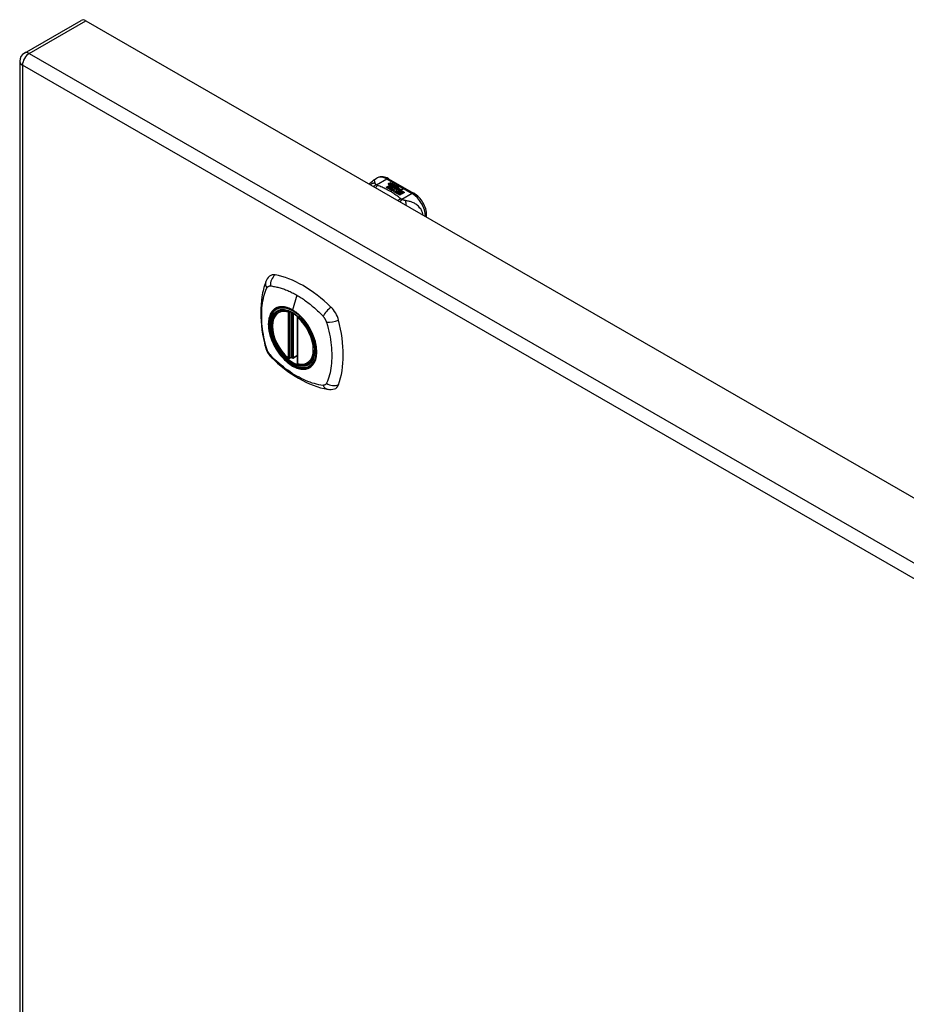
# Model space of a CAD drawing. Header units: inches. Extents: x 193.4 to 227.9, y 70.3 to 109.6.
# Tile 3 of 5: x 193.4 to 202.7, y 99.4 to 109.6. Entities that reach past the tile are written whole.
import ezdxf

# ---------------------------------------------------------------- set-up
doc = ezdxf.new("R2010")
doc.units = ezdxf.units.IN
doc.header["$MEASUREMENT"] = 0
doc.layers.add('Visible Edges(ANSI)', color=7, linetype='Continuous', lineweight=25)
doc.layers.add('Visible Tangent Edges(ANSI)', color=7, linetype='Continuous', lineweight=25)

msp = doc.modelspace()

# ---------------------------------------------------------------- linework, layer by layer
at = {"layer": 'Visible Edges(ANSI)'}
for p, q in [((193.486, 109.284), (194.077, 109.624)), ((194.126, 109.619), (227.788, 90.234)), ((193.437, 109.198), (193.437, 89.806)), ((197.124, 107.959), (197.164, 107.982)), ((197.282, 107.974), (197.547, 107.822)), ((197.283, 107.926), (197.303, 107.933)), ((197.303, 107.932), (197.283, 107.924)), ((197.309, 107.93), (197.29, 107.922)), ((197.303, 107.933), (197.309, 107.93)), ((197.303, 107.933), (197.303, 107.932)), ((197.307, 107.929), (197.303, 107.932)), ((197.306, 107.919), (197.319, 107.924)), ((197.319, 107.923), (197.306, 107.917)), ((197.319, 107.924), (197.325, 107.921)), ((197.319, 107.924), (197.319, 107.923)), ((197.323, 107.92), (197.319, 107.923)), ((197.256, 107.885), (197.293, 107.907)), ((197.27, 107.877), (197.256, 107.885)), ((197.293, 107.905), (197.257, 107.884)), ((197.308, 107.899), (197.27, 107.877)), ((197.272, 107.876), (197.31, 107.898)), ((197.286, 107.868), (197.272, 107.876)), ((197.31, 107.896), (197.273, 107.875)), ((197.329, 107.893), (197.286, 107.868)), ((197.287, 107.919), (197.287, 107.917)), ((197.288, 107.867), (197.334, 107.894)), ((197.319, 107.849), (197.288, 107.867)), ((197.332, 107.891), (197.289, 107.866)), ((197.293, 107.907), (197.293, 107.905)), ((197.295, 107.916), (197.295, 107.915)), ((197.295, 107.915), (197.295, 107.913)), ((197.302, 107.91), (197.302, 107.908)), ((197.305, 107.904), (197.302, 107.902)), ((197.302, 107.902), (197.308, 107.899)), ((197.302, 107.902), (197.302, 107.901)), ((197.306, 107.898), (197.302, 107.901)), ((197.34, 107.881), (197.302, 107.859)), ((197.302, 107.859), (197.343, 107.862)), ((197.302, 107.859), (197.302, 107.858)), ((197.343, 107.861), (197.304, 107.857)), ((197.305, 107.902), (197.31, 107.905)), ((197.311, 107.899), (197.305, 107.902)), ((197.325, 107.921), (197.306, 107.913)), ((197.306, 107.919), (197.306, 107.917)), ((197.31, 107.903), (197.307, 107.901)), ((197.31, 107.905), (197.309, 107.905)), ((197.31, 107.905), (197.31, 107.903)), ((197.31, 107.898), (197.32, 107.892)), ((197.31, 107.898), (197.31, 107.896)), ((197.32, 107.89), (197.31, 107.896)), ((197.341, 107.911), (197.311, 107.899)), ((197.313, 107.898), (197.337, 107.898)), ((197.321, 107.893), (197.313, 107.898)), ((197.337, 107.897), (197.316, 107.896)), ((197.338, 107.852), (197.319, 107.849)), ((197.32, 107.892), (197.329, 107.893)), ((197.32, 107.892), (197.32, 107.89)), ((197.325, 107.891), (197.32, 107.89)), ((197.336, 107.895), (197.321, 107.893)), ((197.322, 107.91), (197.335, 107.915)), ((197.335, 107.913), (197.322, 107.908)), ((197.334, 107.894), (197.329, 107.887)), ((197.329, 107.887), (197.34, 107.881)), ((197.329, 107.887), (197.329, 107.885)), ((197.339, 107.88), (197.329, 107.885)), ((197.332, 107.887), (197.337, 107.894)), ((197.34, 107.882), (197.332, 107.887)), ((197.337, 107.892), (197.333, 107.886)), ((197.334, 107.84), (197.338, 107.852)), ((197.397, 107.804), (197.334, 107.84)), ((197.335, 107.915), (197.341, 107.911)), ((197.335, 107.915), (197.335, 107.913)), ((197.339, 107.911), (197.335, 107.913)), ((197.338, 107.85), (197.335, 107.84)), ((197.337, 107.894), (197.336, 107.895)), ((197.337, 107.898), (197.344, 107.909)), ((197.344, 107.908), (197.337, 107.897)), ((197.337, 107.898), (197.337, 107.897)), ((197.337, 107.894), (197.337, 107.892)), ((197.338, 107.852), (197.338, 107.85)), ((197.346, 107.893), (197.34, 107.882)), ((197.343, 107.862), (197.347, 107.876)), ((197.347, 107.874), (197.343, 107.861)), ((197.343, 107.862), (197.343, 107.861)), ((197.344, 107.909), (197.352, 107.905)), ((197.344, 107.909), (197.344, 107.908)), ((197.351, 107.904), (197.344, 107.908)), ((197.352, 107.905), (197.346, 107.898)), ((197.346, 107.898), (197.347, 107.897)), ((197.346, 107.898), (197.346, 107.896)), ((197.347, 107.895), (197.346, 107.896)), ((197.37, 107.894), (197.346, 107.893)), ((197.347, 107.897), (197.363, 107.899)), ((197.363, 107.897), (197.347, 107.895)), ((197.347, 107.897), (197.347, 107.895)), ((197.347, 107.876), (197.347, 107.874)), ((197.359, 107.855), (197.351, 107.831)), ((197.351, 107.831), (197.366, 107.839)), ((197.351, 107.831), (197.351, 107.83)), ((197.366, 107.838), (197.352, 107.83)), ((197.355, 107.879), (197.355, 107.878)), ((197.359, 107.888), (197.359, 107.887)), ((197.359, 107.888), (197.376, 107.878)), ((197.376, 107.877), (197.359, 107.887)), ((197.381, 107.858), (197.359, 107.855)), ((197.371, 107.876), (197.36, 107.883)), ((197.363, 107.899), (197.37, 107.894)), ((197.363, 107.899), (197.363, 107.897)), ((197.368, 107.894), (197.363, 107.897)), ((197.365, 107.87), (197.363, 107.865)), ((197.363, 107.865), (197.398, 107.869)), ((197.396, 107.867), (197.363, 107.863)), ((197.363, 107.865), (197.363, 107.863)), ((197.366, 107.839), (197.412, 107.812)), ((197.366, 107.839), (197.366, 107.838)), ((197.411, 107.812), (197.366, 107.838)), ((197.367, 107.89), (197.372, 107.892)), ((197.368, 107.84), (197.383, 107.849)), ((197.414, 107.814), (197.368, 107.84)), ((197.372, 107.89), (197.369, 107.889)), ((197.383, 107.847), (197.369, 107.84)), ((197.371, 107.876), (197.371, 107.875)), ((197.372, 107.892), (197.372, 107.89)), ((197.376, 107.878), (197.376, 107.877)), ((197.378, 107.854), (197.381, 107.858)), ((197.399, 107.858), (197.378, 107.854)), ((197.379, 107.882), (197.379, 107.88)), ((197.381, 107.856), (197.38, 107.855)), ((197.381, 107.858), (197.381, 107.856)), ((197.383, 107.849), (197.429, 107.822)), ((197.383, 107.849), (197.383, 107.847)), ((197.428, 107.822), (197.383, 107.847)), ((197.385, 107.85), (197.399, 107.858)), ((197.432, 107.824), (197.385, 107.85)), ((197.399, 107.857), (197.386, 107.85)), ((197.398, 107.869), (197.393, 107.864)), ((197.393, 107.864), (197.435, 107.865)), ((197.393, 107.864), (197.393, 107.863)), ((197.425, 107.863), (197.393, 107.863)), ((197.399, 107.858), (197.399, 107.857)), ((197.435, 107.865), (197.401, 107.859)), ((197.401, 107.859), (197.447, 107.832)), ((197.401, 107.859), (197.401, 107.857)), ((197.445, 107.831), (197.401, 107.857)), ((197.429, 107.822), (197.414, 107.814)), ((197.447, 107.832), (197.432, 107.824)), ((197.412, 107.812), (197.397, 107.804)), ((197.678, 107.574), (197.678, 107.595)), ((196.136, 106.593), (196.146, 106.599)), ((196.33, 106.532), (196.33, 106.053)), ((196.262, 106.109), (196.248, 106.101)), ((196.276, 106.106), (196.274, 106.108)), ((196.33, 106.129), (196.29, 106.105)), ((196.448, 106.05), (196.459, 106.056))]:
    msp.add_line(p, q, dxfattribs=at)
at = {"layer": 'Visible Edges(ANSI)', "flags": 128}
for points in [[(197.083, 107.916), (197.091, 107.929), (197.1, 107.94), (197.112, 107.95), (197.124, 107.959)], [(197.282, 107.974), (197.268, 107.982), (197.254, 107.987), (197.239, 107.992), (197.224, 107.994), (197.209, 107.995), (197.193, 107.993), (197.178, 107.989), (197.164, 107.982)], [(197.678, 107.595), (197.677, 107.611), (197.675, 107.627), (197.672, 107.644), (197.668, 107.66), (197.662, 107.677), (197.656, 107.693), (197.648, 107.709), (197.64, 107.725), (197.631, 107.74), (197.62, 107.754), (197.61, 107.768), (197.598, 107.781), (197.586, 107.793), (197.573, 107.804), (197.56, 107.813), (197.547, 107.822)], [(196.002, 106.902), (195.994, 106.88), (195.988, 106.861), (195.982, 106.842), (195.978, 106.823), (195.973, 106.805), (195.969, 106.785), (195.962, 106.745), (195.956, 106.704), (195.952, 106.663), (195.95, 106.621), (195.949, 106.578), (195.95, 106.534), (195.952, 106.49), (195.956, 106.445), (195.962, 106.4), (195.968, 106.355), (195.977, 106.31), (195.987, 106.264), (195.992, 106.241), (195.995, 106.229), (195.999, 106.215)], [(196.04, 106.958), (196.027, 106.944), (196.016, 106.93), (196.008, 106.916), (196.002, 106.902)], [(196.234, 106.102), (196.22, 106.115), (196.207, 106.128), (196.193, 106.142), (196.18, 106.157), (196.168, 106.173), (196.156, 106.189), (196.145, 106.206), (196.134, 106.223), (196.124, 106.241), (196.115, 106.259), (196.106, 106.278), (196.098, 106.296), (196.091, 106.315), (196.085, 106.334), (196.08, 106.352), (196.075, 106.371), (196.072, 106.389), (196.069, 106.407), (196.068, 106.425), (196.067, 106.442), (196.068, 106.459), (196.069, 106.475), (196.071, 106.491), (196.075, 106.506), (196.079, 106.52), (196.084, 106.533), (196.091, 106.546), (196.098, 106.557), (196.106, 106.568), (196.115, 106.577), (196.125, 106.586), (196.136, 106.593)], [(196.39, 106.511), (196.408, 106.489), (196.426, 106.466), (196.442, 106.441), (196.457, 106.416), (196.471, 106.391), (196.484, 106.364), (196.495, 106.338), (196.505, 106.311)], [(195.999, 106.215), (196.003, 106.202), (196.008, 106.189), (196.014, 106.176), (196.021, 106.164), (196.028, 106.152), (196.036, 106.14), (196.045, 106.129), (196.054, 106.119)], [(196.054, 106.119), (196.064, 106.109), (196.074, 106.1), (196.091, 106.083), (196.125, 106.053), (196.161, 106.023), (196.196, 105.994), (196.233, 105.967), (196.269, 105.941), (196.306, 105.917), (196.343, 105.895), (196.381, 105.874), (196.419, 105.855), (196.457, 105.838), (196.495, 105.823), (196.533, 105.809), (196.571, 105.797), (196.609, 105.788), (196.629, 105.784), (196.639, 105.782), (196.65, 105.78)], [(196.274, 106.108), (196.272, 106.109), (196.268, 106.11), (196.265, 106.11), (196.262, 106.109)], [(196.448, 106.05), (196.436, 106.044), (196.424, 106.04), (196.411, 106.037), (196.397, 106.035), (196.383, 106.035), (196.369, 106.036), (196.354, 106.038), (196.339, 106.042)], [(196.65, 105.78), (196.665, 105.778), (196.682, 105.778), (196.699, 105.78), (196.717, 105.784)]]:
    msp.add_lwpolyline(points, dxfattribs=at)
at = {"layer": 'Visible Edges(ANSI)'}
for centre, radius, start, end in [((193.536, 109.198), 0.099, 119.936, 180), ((196.342, 106.532), 0.0118, 137.2248, 180), ((196.242, 106.111), 0.0118, 229.4263, 299.936), ((196.284, 106.116), 0.0118, 232.2158, 299.936), ((196.342, 106.053), 0.0118, 180, 253.542)]:
    msp.add_arc(centre, radius, start, end, dxfattribs=at)
for centre, major_axis, ratio, start_param, end_param in [((194.126, 109.538), (-0.0494, 0.0858), 0.578093, 5.499721, 6.283185), ((197.294, 107.917), (0.0192, 0), 0.575862, 2.164208, 2.67864), ((197.294, 107.915), (-0.0192, 0), 0.575862, 5.305801, 5.820233), ((197.283, 107.92), (-0.007, 0), 0.575862, 5.820233, 7.062977), ((197.283, 107.918), (-0.007, 0), 0.575862, 5.820233, 6.078955), ((197.29, 107.924), (-0.0164, 0), 0.575862, 0.779792, 1.90155), ((197.291, 107.919), (-0.004, 0), 0.575862, 5.90879, 7.175095), ((197.295, 107.918), (-0.0082, 0), 0.575862, 5.323118, 5.90879), ((197.291, 107.917), (-0.004, 0), 0.575862, 0, 0.89191), ((197.293, 107.921), (0.0084, 0), 0.575862, 4.033503, 4.932446), ((197.293, 107.919), (-0.0084, 0), 0.575862, 0.89191, 1.767313), ((197.299, 107.911), (-0.00676, 0), 0.575862, 5.794367, 7.059467), ((197.299, 107.909), (-0.00676, 0), 0.575862, 5.794367, 6.071487), ((197.31, 107.907), (0.0192, 0), 0.575862, 2.419321, 2.652775), ((197.31, 107.906), (-0.0192, 0), 0.575862, 5.560914, 5.794367), ((197.305, 107.913), (0.016, 0), 0.575862, 3.905964, 4.740051), ((197.305, 107.912), (-0.016, 0), 0.575862, 0.764371, 1.402544), ((197.305, 107.914), (-0.016, 0), 0.575862, 0.776281, 1.787416), ((197.288, 107.934), (0.031, 0), 0.575862, 4.949028, 5.337665), ((197.288, 107.932), (-0.031, 0), 0.575862, 1.80809, 2.196072), ((197.306, 107.91), (-0.004, 0), 0.575862, 5.908937, 7.173827), ((197.306, 107.908), (-0.004, 0), 0.575862, 0, 0.890642), ((197.31, 107.909), (-0.0082, 0), 0.575862, 5.323254, 5.908937), ((197.309, 107.912), (0.0084, 0), 0.575862, 4.032234, 4.932287), ((197.309, 107.91), (-0.0084, 0), 0.575862, 0.890642, 1.484281), ((197.309, 107.91), (-0.0084, 0), 0.575862, 1.514337, 1.790695), ((197.304, 107.925), (0.031, 0), 0.575862, 4.932287, 5.323254), ((197.304, 107.923), (-0.031, 0), 0.575862, 1.790695, 2.181662), ((197.357, 107.88), (-0.0101, 0), 0.575862, 5.913952, 6.982716), ((197.357, 107.878), (-0.0101, 0), 0.575862, 5.913952, 6.142632), ((197.366, 107.883), (0.022, 0), 0.575862, 3.701478, 4.680599), ((197.366, 107.881), (-0.022, 0), 0.575862, 0.559885, 1.507168), ((197.365, 107.878), (-0.0188, 0), 0.575862, 5.081623, 5.913952), ((197.365, 107.876), (-0.0188, 0), 0.575862, 5.081623, 5.913952), ((197.366, 107.883), (-0.0199, 0), 0.575862, 0.617996, 1.556283), ((197.361, 107.879), (-0.00637, 0), 0.575862, 4.999578, 6.390788), ((197.362, 107.879), (-0.0073, 0), 0.575862, 0.107602, 1.123637), ((197.361, 107.878), (-0.00637, 0), 0.575862, 0, 0.107602), ((197.362, 107.878), (-0.0073, 0), 0.575862, 0.107602, 1.123637), ((197.364, 107.881), (0.0112, 0), 0.575862, 4.26523, 5.375571), ((197.364, 107.88), (0.0112, 0), 0.575862, 4.26523, 5.375571), ((197.366, 107.887), (-0.0265, 0), 0.575862, 1.556283, 2.296236), ((197.36, 107.879), (0.0205, 0), 0.575862, 0.343453, 1.17916), ((197.353, 107.871), (0.0405, 0), 0.575862, 0.638101, 1.087938), ((197.353, 107.87), (-0.0405, 0), 0.575862, 3.779694, 4.229531), ((197.373, 107.882), (0.0064, 0), 0.575862, 5.210263, 6.626638), ((197.373, 107.88), (0.0064, 0), 0.575862, 5.210263, 6.283185), ((197.375, 107.881), (0.0132, 0), 0.575862, 5.437829, 6.921287), ((197.375, 107.879), (0.0132, 0), 0.575862, 0.108138, 0.638101), ((196.139, 106.812), (-0.088, 0.154), 0.578093, 5.827357, 6.408431), ((196.39, 105.814), (-0.639, 1.109), 0.578093, 5.172085, 5.827357), ((196.285, 106.317), (0.157, -0.273), 0.578093, 2.362013, 7.062765), ((196.641, 106.523), (0.088, -0.154), 0.578093, 1.114968, 2.030492), ((195.903, 106.658), (-0.639, 1.109), 0.578093, 3.601288, 4.256561), ((196.641, 105.943), (0.088, -0.154), 0.578093, 6.157956, 6.742881)]:
    msp.add_ellipse(centre, major_axis=major_axis, ratio=ratio, start_param=start_param, end_param=end_param, dxfattribs=at)
msp.add_ellipse((196.282, 106.315), major_axis=(-0.16, 0.277), ratio=0.578093, dxfattribs=at)
at = {"layer": 'Visible Tangent Edges(ANSI)'}
for p, q in [((193.536, 109.279), (194.126, 109.619)), ((193.536, 109.279), (227.197, 89.894)), ((227.127, 89.773), (193.466, 109.158)), ((193.466, 109.158), (193.466, 89.765)), ((197.155, 107.91), (197.262, 107.972)), ((197.262, 107.972), (197.527, 107.82)), ((197.283, 107.926), (197.283, 107.924)), ((197.277, 107.922), (197.277, 107.92)), ((197.288, 107.917), (197.288, 107.916)), ((197.293, 107.912), (197.293, 107.911)), ((197.304, 107.908), (197.304, 107.906)), ((197.311, 107.907), (197.311, 107.905)), ((197.322, 107.91), (197.322, 107.908)), ((197.348, 107.882), (197.348, 107.88)), ((197.355, 107.879), (197.355, 107.877)), ((197.359, 107.876), (197.359, 107.874)), ((197.385, 107.885), (197.385, 107.884)), ((197.527, 107.82), (197.419, 107.758)), ((196.324, 106.762), (196.28, 106.606)), ((196.25, 106.585), (196.257, 106.589)), ((196.234, 106.585), (196.234, 106.106)), ((196.25, 106.106), (196.25, 106.585)), ((196.262, 106.587), (196.262, 106.113)), ((196.277, 106.113), (196.277, 106.579)), ((196.292, 106.111), (196.292, 106.57)), ((196.334, 106.048), (196.334, 106.527)), ((196.262, 106.113), (196.25, 106.106)), ((196.33, 106.133), (196.292, 106.111))]:
    msp.add_line(p, q, dxfattribs=at)
at = {"layer": 'Visible Tangent Edges(ANSI)', "flags": 128}
for points in [[(197.14, 107.929), (197.138, 107.929), (197.136, 107.929), (197.134, 107.928), (197.132, 107.928), (197.13, 107.928), (197.127, 107.928), (197.125, 107.927), (197.123, 107.927), (197.121, 107.926), (197.119, 107.926), (197.117, 107.925), (197.115, 107.924), (197.113, 107.923), (197.111, 107.923), (197.109, 107.922), (197.107, 107.921), (197.105, 107.92), (197.103, 107.919), (197.101, 107.917), (197.099, 107.916), (197.097, 107.915), (197.095, 107.914), (197.094, 107.912), (197.092, 107.911)], [(197.14, 107.929), (197.14, 107.931), (197.139, 107.934), (197.139, 107.936), (197.139, 107.938), (197.138, 107.94), (197.138, 107.942), (197.138, 107.944), (197.137, 107.946), (197.137, 107.948), (197.137, 107.95), (197.136, 107.951), (197.135, 107.953), (197.135, 107.954), (197.134, 107.955), (197.134, 107.957), (197.133, 107.958), (197.132, 107.958), (197.131, 107.959), (197.13, 107.96), (197.129, 107.96), (197.128, 107.96), (197.127, 107.96), (197.125, 107.96), (197.124, 107.959)], [(197.155, 107.91), (197.154, 107.911), (197.153, 107.912), (197.152, 107.913), (197.151, 107.914), (197.15, 107.915), (197.149, 107.916), (197.148, 107.917), (197.147, 107.918), (197.146, 107.918), (197.145, 107.919), (197.145, 107.92), (197.144, 107.921), (197.143, 107.922), (197.143, 107.922), (197.142, 107.923), (197.142, 107.924), (197.142, 107.924), (197.141, 107.925), (197.141, 107.926), (197.141, 107.926), (197.14, 107.927), (197.14, 107.928), (197.14, 107.928), (197.14, 107.929)], [(197.155, 107.91), (197.154, 107.91), (197.152, 107.91), (197.151, 107.909), (197.15, 107.909), (197.149, 107.908), (197.147, 107.907), (197.146, 107.907), (197.145, 107.906), (197.143, 107.906), (197.142, 107.905), (197.141, 107.904), (197.139, 107.903), (197.138, 107.903), (197.137, 107.902), (197.136, 107.901), (197.134, 107.9), (197.133, 107.899), (197.132, 107.898), (197.13, 107.897), (197.129, 107.896), (197.128, 107.896), (197.127, 107.895), (197.125, 107.893), (197.124, 107.892)], [(197.165, 107.904), (197.164, 107.903), (197.164, 107.903), (197.163, 107.902), (197.162, 107.901), (197.161, 107.9), (197.16, 107.899), (197.159, 107.899), (197.159, 107.898), (197.158, 107.897), (197.157, 107.896), (197.156, 107.895), (197.155, 107.894), (197.154, 107.893), (197.154, 107.892), (197.153, 107.891), (197.152, 107.89), (197.151, 107.889), (197.15, 107.888), (197.149, 107.886), (197.149, 107.885), (197.148, 107.884), (197.147, 107.883), (197.146, 107.881), (197.145, 107.88)], [(197.165, 107.904), (197.165, 107.904), (197.164, 107.904), (197.164, 107.905), (197.163, 107.905), (197.163, 107.905), (197.162, 107.905), (197.162, 107.905), (197.161, 107.906), (197.161, 107.906), (197.161, 107.906), (197.16, 107.906), (197.16, 107.907), (197.159, 107.907), (197.159, 107.907), (197.158, 107.908), (197.158, 107.908), (197.158, 107.908), (197.157, 107.908), (197.157, 107.909), (197.156, 107.909), (197.156, 107.909), (197.156, 107.91), (197.155, 107.91), (197.155, 107.91)], [(197.408, 107.764), (197.4, 107.771), (197.392, 107.778), (197.384, 107.785), (197.375, 107.791), (197.366, 107.798), (197.357, 107.804), (197.348, 107.811), (197.339, 107.817), (197.329, 107.823), (197.32, 107.829), (197.31, 107.836), (197.3, 107.841), (197.289, 107.847), (197.279, 107.853), (197.268, 107.859), (197.257, 107.864), (197.246, 107.869), (197.235, 107.875), (197.224, 107.88), (197.213, 107.885), (197.201, 107.89), (197.189, 107.895), (197.177, 107.899), (197.165, 107.904)], [(197.408, 107.764), (197.407, 107.764), (197.406, 107.763), (197.405, 107.763), (197.403, 107.762), (197.402, 107.761), (197.401, 107.761), (197.4, 107.76), (197.399, 107.76), (197.397, 107.759), (197.396, 107.758), (197.395, 107.757), (197.394, 107.757), (197.392, 107.756), (197.391, 107.755), (197.39, 107.754), (197.389, 107.753), (197.387, 107.753), (197.386, 107.752), (197.385, 107.751), (197.384, 107.75), (197.382, 107.749), (197.381, 107.748), (197.38, 107.747), (197.379, 107.746)], [(197.419, 107.758), (197.419, 107.757), (197.418, 107.757), (197.417, 107.756), (197.416, 107.755), (197.416, 107.754), (197.415, 107.753), (197.414, 107.752), (197.413, 107.751), (197.413, 107.751), (197.412, 107.75), (197.411, 107.749), (197.41, 107.748), (197.409, 107.746), (197.409, 107.745), (197.408, 107.744), (197.407, 107.743), (197.406, 107.742), (197.405, 107.741), (197.404, 107.74), (197.404, 107.738), (197.403, 107.737), (197.402, 107.736), (197.401, 107.735), (197.4, 107.733)], [(197.419, 107.758), (197.419, 107.758), (197.418, 107.759), (197.418, 107.759), (197.417, 107.759), (197.417, 107.759), (197.416, 107.759), (197.415, 107.76), (197.415, 107.76), (197.414, 107.76), (197.414, 107.76), (197.413, 107.761), (197.413, 107.761), (197.413, 107.761), (197.412, 107.761), (197.412, 107.762), (197.411, 107.762), (197.411, 107.762), (197.41, 107.762), (197.41, 107.763), (197.41, 107.763), (197.409, 107.763), (197.409, 107.764), (197.408, 107.764), (197.408, 107.764)], [(197.456, 107.747), (197.455, 107.747), (197.453, 107.747), (197.452, 107.747), (197.451, 107.748), (197.449, 107.748), (197.448, 107.748), (197.447, 107.749), (197.445, 107.749), (197.444, 107.749), (197.442, 107.75), (197.441, 107.75), (197.439, 107.751), (197.438, 107.751), (197.436, 107.752), (197.434, 107.752), (197.433, 107.753), (197.431, 107.754), (197.429, 107.754), (197.428, 107.755), (197.426, 107.756), (197.424, 107.756), (197.423, 107.757), (197.421, 107.757), (197.419, 107.758)], [(197.642, 107.594), (197.639, 107.608), (197.635, 107.622), (197.629, 107.635), (197.623, 107.648), (197.616, 107.659), (197.608, 107.669), (197.6, 107.678), (197.592, 107.687), (197.584, 107.695), (197.575, 107.701), (197.567, 107.708), (197.558, 107.713), (197.55, 107.718), (197.541, 107.722), (197.532, 107.726), (197.524, 107.73), (197.515, 107.733), (197.507, 107.736), (197.498, 107.738), (197.49, 107.74), (197.482, 107.742), (197.473, 107.744), (197.465, 107.745), (197.456, 107.747)], [(197.456, 107.747), (197.456, 107.745), (197.457, 107.744), (197.457, 107.742), (197.458, 107.74), (197.458, 107.739), (197.458, 107.737), (197.459, 107.735), (197.459, 107.733), (197.459, 107.731), (197.459, 107.729), (197.46, 107.727), (197.46, 107.725), (197.46, 107.723), (197.46, 107.721), (197.46, 107.719), (197.461, 107.717), (197.461, 107.715), (197.461, 107.712), (197.461, 107.71), (197.461, 107.708), (197.461, 107.706), (197.461, 107.703), (197.461, 107.701), (197.461, 107.699)], [(196.012, 106.201), (196.003, 106.234), (195.995, 106.264), (195.989, 106.293), (195.982, 106.323), (195.977, 106.352), (195.972, 106.381), (195.968, 106.41), (195.965, 106.439), (195.962, 106.467), (195.961, 106.495), (195.959, 106.523), (195.959, 106.55), (195.959, 106.577), (195.961, 106.603), (195.962, 106.629), (195.965, 106.654), (195.968, 106.679), (195.972, 106.703), (195.977, 106.726), (195.982, 106.749), (195.989, 106.772), (195.995, 106.793), (196.003, 106.814), (196.012, 106.836)], [(196.012, 106.836), (196.013, 106.837), (196.013, 106.838), (196.014, 106.839), (196.014, 106.84), (196.015, 106.84), (196.015, 106.841), (196.016, 106.842), (196.016, 106.843), (196.017, 106.843), (196.018, 106.844), (196.018, 106.845), (196.019, 106.846), (196.02, 106.846), (196.02, 106.847), (196.021, 106.847), (196.021, 106.848), (196.022, 106.849), (196.023, 106.849), (196.024, 106.85), (196.024, 106.85), (196.025, 106.851), (196.026, 106.851), (196.027, 106.852), (196.027, 106.852)], [(196.027, 106.852), (196.028, 106.853), (196.029, 106.853), (196.03, 106.854), (196.03, 106.854), (196.031, 106.854), (196.032, 106.855), (196.033, 106.855), (196.034, 106.855), (196.035, 106.856), (196.036, 106.856), (196.036, 106.856), (196.037, 106.856), (196.038, 106.856), (196.039, 106.857), (196.04, 106.857), (196.041, 106.857), (196.042, 106.857), (196.043, 106.857), (196.044, 106.857), (196.045, 106.857), (196.046, 106.857), (196.047, 106.857), (196.048, 106.857), (196.049, 106.857)], [(196.049, 106.857), (196.061, 106.857), (196.072, 106.855), (196.083, 106.853), (196.094, 106.851), (196.105, 106.849), (196.117, 106.846), (196.128, 106.843), (196.139, 106.84), (196.151, 106.837), (196.162, 106.834), (196.173, 106.83), (196.185, 106.826), (196.196, 106.822), (196.208, 106.818), (196.22, 106.813), (196.231, 106.809), (196.243, 106.804), (196.254, 106.798), (196.266, 106.793), (196.278, 106.787), (196.289, 106.781), (196.301, 106.775), (196.313, 106.769), (196.324, 106.762)], [(196.324, 106.762), (196.336, 106.755), (196.348, 106.748), (196.359, 106.741), (196.371, 106.734), (196.383, 106.726), (196.394, 106.718), (196.406, 106.71), (196.417, 106.701), (196.429, 106.693), (196.44, 106.684), (196.452, 106.675), (196.463, 106.666), (196.474, 106.657), (196.486, 106.647), (196.497, 106.638), (196.508, 106.628), (196.519, 106.618), (196.53, 106.608), (196.542, 106.598), (196.553, 106.587), (196.564, 106.577), (196.574, 106.566), (196.585, 106.555), (196.598, 106.541)], [(196.086, 106.612), (196.077, 106.604), (196.069, 106.595), (196.061, 106.585), (196.054, 106.574), (196.048, 106.563), (196.043, 106.55), (196.039, 106.537), (196.035, 106.523), (196.032, 106.508), (196.03, 106.493), (196.029, 106.477), (196.028, 106.46), (196.029, 106.443), (196.03, 106.425), (196.032, 106.407), (196.035, 106.389), (196.039, 106.371), (196.043, 106.352), (196.048, 106.333), (196.055, 106.315), (196.061, 106.296), (196.069, 106.277), (196.077, 106.259), (196.086, 106.24)], [(196.505, 106.311), (196.523, 106.242), (196.53, 106.177), (196.525, 106.118), (196.509, 106.068), (196.482, 106.03), (196.447, 106.004), (196.403, 105.994), (196.354, 105.998), (196.302, 106.016), (196.248, 106.048), (196.196, 106.093), (196.148, 106.148), (196.106, 106.21), (196.072, 106.277), (196.048, 106.346), (196.035, 106.414), (196.032, 106.477), (196.042, 106.533), (196.062, 106.578), (196.092, 106.612), (196.131, 106.631), (196.177, 106.637), (196.228, 106.627), (196.281, 106.603)], [(196.119, 106.632), (196.118, 106.631), (196.116, 106.631), (196.115, 106.63), (196.113, 106.629), (196.112, 106.629), (196.11, 106.628), (196.109, 106.627), (196.108, 106.626), (196.106, 106.626), (196.105, 106.625), (196.103, 106.624), (196.102, 106.623), (196.1, 106.623), (196.099, 106.622), (196.098, 106.621), (196.096, 106.62), (196.095, 106.619), (196.094, 106.618), (196.092, 106.617), (196.091, 106.616), (196.09, 106.615), (196.089, 106.614), (196.087, 106.613), (196.086, 106.612)], [(196.28, 106.606), (196.273, 106.611), (196.266, 106.614), (196.259, 106.618), (196.251, 106.621), (196.244, 106.624), (196.237, 106.627), (196.23, 106.63), (196.223, 106.632), (196.216, 106.634), (196.209, 106.636), (196.202, 106.637), (196.195, 106.638), (196.188, 106.639), (196.181, 106.64), (196.175, 106.64), (196.168, 106.64), (196.162, 106.64), (196.155, 106.64), (196.149, 106.639), (196.143, 106.638), (196.137, 106.637), (196.131, 106.636), (196.125, 106.634), (196.119, 106.632)], [(196.441, 106.446), (196.435, 106.455), (196.43, 106.463), (196.424, 106.472), (196.418, 106.48), (196.412, 106.488), (196.405, 106.496), (196.399, 106.504), (196.393, 106.511), (196.386, 106.519), (196.379, 106.526), (196.373, 106.533), (196.366, 106.54), (196.359, 106.547), (196.352, 106.553), (196.345, 106.559), (196.338, 106.565), (196.331, 106.571), (196.324, 106.577), (196.317, 106.583), (196.309, 106.588), (196.302, 106.593), (196.295, 106.598), (196.288, 106.602), (196.28, 106.606)], [(196.281, 106.603), (196.286, 106.6), (196.29, 106.597), (196.295, 106.594), (196.3, 106.591), (196.304, 106.588), (196.309, 106.585), (196.314, 106.581), (196.318, 106.578), (196.323, 106.574), (196.328, 106.571), (196.332, 106.567), (196.337, 106.563), (196.341, 106.559), (196.346, 106.555), (196.351, 106.551), (196.355, 106.547), (196.359, 106.543), (196.364, 106.539), (196.368, 106.534), (196.373, 106.53), (196.377, 106.525), (196.381, 106.521), (196.386, 106.516), (196.39, 106.511)], [(196.598, 106.541), (196.6, 106.539), (196.602, 106.536), (196.604, 106.534), (196.606, 106.532), (196.608, 106.529), (196.609, 106.527), (196.611, 106.524), (196.613, 106.522), (196.615, 106.519), (196.616, 106.517), (196.618, 106.514), (196.619, 106.511), (196.621, 106.509), (196.622, 106.506), (196.624, 106.503), (196.625, 106.5), (196.627, 106.498), (196.628, 106.495), (196.629, 106.492), (196.63, 106.489), (196.631, 106.486), (196.632, 106.484), (196.633, 106.481), (196.634, 106.478)], [(196.474, 106.389), (196.473, 106.391), (196.472, 106.394), (196.471, 106.396), (196.469, 106.399), (196.468, 106.401), (196.467, 106.403), (196.465, 106.406), (196.464, 106.408), (196.463, 106.411), (196.461, 106.413), (196.46, 106.416), (196.459, 106.418), (196.457, 106.42), (196.456, 106.423), (196.454, 106.425), (196.453, 106.428), (196.451, 106.43), (196.45, 106.432), (196.449, 106.435), (196.447, 106.437), (196.446, 106.439), (196.444, 106.442), (196.443, 106.444), (196.441, 106.446)], [(196.474, 106.017), (196.483, 106.025), (196.492, 106.034), (196.499, 106.044), (196.506, 106.055), (196.512, 106.067), (196.518, 106.079), (196.522, 106.092), (196.526, 106.107), (196.529, 106.121), (196.531, 106.137), (196.532, 106.153), (196.533, 106.169), (196.532, 106.186), (196.531, 106.204), (196.529, 106.222), (196.526, 106.24), (196.522, 106.258), (196.518, 106.277), (196.512, 106.296), (196.506, 106.315), (196.499, 106.333), (196.492, 106.352), (196.483, 106.37), (196.474, 106.389)], [(196.634, 106.478), (196.644, 106.445), (196.652, 106.415), (196.659, 106.386), (196.665, 106.356), (196.671, 106.327), (196.676, 106.298), (196.68, 106.269), (196.683, 106.241), (196.686, 106.212), (196.688, 106.184), (196.689, 106.157), (196.69, 106.129), (196.689, 106.103), (196.688, 106.076), (196.686, 106.051), (196.683, 106.025), (196.68, 106.001), (196.676, 105.976), (196.671, 105.953), (196.665, 105.93), (196.659, 105.907), (196.652, 105.886), (196.644, 105.864), (196.634, 105.843)], [(196.049, 106.138), (196.047, 106.14), (196.045, 106.142), (196.043, 106.145), (196.041, 106.147), (196.039, 106.15), (196.037, 106.152), (196.036, 106.155), (196.034, 106.157), (196.032, 106.16), (196.03, 106.162), (196.029, 106.165), (196.027, 106.168), (196.026, 106.17), (196.024, 106.173), (196.023, 106.176), (196.021, 106.178), (196.02, 106.181), (196.019, 106.184), (196.018, 106.187), (196.016, 106.19), (196.015, 106.192), (196.014, 106.195), (196.013, 106.198), (196.012, 106.201)], [(196.086, 106.24), (196.087, 106.238), (196.089, 106.235), (196.09, 106.233), (196.091, 106.23), (196.092, 106.228), (196.094, 106.226), (196.095, 106.223), (196.096, 106.221), (196.098, 106.218), (196.099, 106.216), (196.1, 106.213), (196.102, 106.211), (196.103, 106.209), (196.105, 106.206), (196.106, 106.204), (196.108, 106.201), (196.109, 106.199), (196.11, 106.197), (196.112, 106.194), (196.113, 106.192), (196.115, 106.19), (196.116, 106.187), (196.118, 106.185), (196.119, 106.183)], [(196.119, 106.183), (196.131, 106.166), (196.143, 106.149), (196.155, 106.133), (196.168, 106.118), (196.181, 106.103), (196.195, 106.089), (196.209, 106.076), (196.223, 106.064), (196.237, 106.052), (196.251, 106.042), (196.266, 106.032), (196.281, 106.023), (196.295, 106.015), (196.31, 106.008), (196.324, 106.002), (196.338, 105.997), (196.352, 105.994), (196.366, 105.991), (196.38, 105.989), (196.393, 105.989), (196.406, 105.989), (196.418, 105.991), (196.43, 105.994), (196.441, 105.997)], [(196.598, 105.821), (196.574, 105.824), (196.553, 105.828), (196.531, 105.833), (196.508, 105.839), (196.486, 105.845), (196.463, 105.853), (196.44, 105.862), (196.417, 105.871), (196.394, 105.881), (196.371, 105.892), (196.348, 105.905), (196.325, 105.918), (196.301, 105.931), (196.278, 105.946), (196.254, 105.962), (196.231, 105.978), (196.208, 105.995), (196.185, 106.013), (196.162, 106.032), (196.139, 106.051), (196.117, 106.071), (196.094, 106.092), (196.072, 106.113), (196.049, 106.138)], [(196.262, 106.113), (196.262, 106.113), (196.262, 106.113), (196.262, 106.113), (196.262, 106.112), (196.262, 106.112), (196.262, 106.112), (196.262, 106.112), (196.262, 106.112), (196.262, 106.112), (196.262, 106.112), (196.262, 106.112), (196.261, 106.112), (196.261, 106.112), (196.261, 106.112), (196.261, 106.112), (196.261, 106.112), (196.261, 106.112), (196.261, 106.111), (196.261, 106.111), (196.261, 106.111), (196.261, 106.111), (196.261, 106.111), (196.261, 106.111), (196.261, 106.111)], [(196.261, 106.111), (196.261, 106.111), (196.261, 106.111), (196.261, 106.111), (196.261, 106.11), (196.261, 106.11), (196.261, 106.11), (196.261, 106.11), (196.261, 106.11), (196.261, 106.11), (196.261, 106.109), (196.261, 106.109), (196.261, 106.109), (196.261, 106.109), (196.261, 106.109), (196.261, 106.109), (196.261, 106.109), (196.261, 106.109), (196.261, 106.109), (196.261, 106.109), (196.261, 106.109), (196.261, 106.109), (196.261, 106.109), (196.261, 106.109), (196.261, 106.109)], [(196.261, 106.109), (196.261, 106.109), (196.261, 106.109), (196.261, 106.109), (196.261, 106.109), (196.261, 106.109), (196.261, 106.109), (196.261, 106.109), (196.261, 106.109), (196.261, 106.109), (196.261, 106.109), (196.261, 106.109), (196.262, 106.109), (196.262, 106.109), (196.262, 106.109), (196.262, 106.109), (196.262, 106.109), (196.262, 106.109), (196.262, 106.109), (196.262, 106.109), (196.262, 106.109), (196.262, 106.109), (196.262, 106.109), (196.262, 106.109), (196.262, 106.109)], [(196.274, 106.108), (196.275, 106.108), (196.275, 106.108), (196.275, 106.108), (196.275, 106.108), (196.275, 106.108), (196.275, 106.108), (196.275, 106.108), (196.275, 106.108), (196.275, 106.107), (196.275, 106.107), (196.275, 106.107), (196.275, 106.107), (196.275, 106.107), (196.275, 106.107), (196.275, 106.107), (196.275, 106.107), (196.275, 106.107), (196.275, 106.107), (196.275, 106.107), (196.276, 106.107), (196.276, 106.107), (196.276, 106.107), (196.276, 106.107), (196.276, 106.107)], [(196.276, 106.107), (196.276, 106.107), (196.276, 106.107), (196.276, 106.107), (196.276, 106.107), (196.276, 106.107), (196.276, 106.108), (196.276, 106.108), (196.276, 106.108), (196.276, 106.108), (196.276, 106.108), (196.276, 106.108), (196.276, 106.108), (196.276, 106.108), (196.276, 106.108), (196.276, 106.109), (196.276, 106.109), (196.276, 106.109), (196.276, 106.109), (196.276, 106.109), (196.277, 106.109), (196.277, 106.11), (196.277, 106.11), (196.277, 106.11), (196.277, 106.11)], [(196.277, 106.11), (196.277, 106.11), (196.277, 106.11), (196.277, 106.111), (196.277, 106.111), (196.277, 106.111), (196.277, 106.111), (196.277, 106.111), (196.277, 106.111), (196.277, 106.111), (196.277, 106.111), (196.277, 106.112), (196.277, 106.112), (196.277, 106.112), (196.277, 106.112), (196.277, 106.112), (196.277, 106.112), (196.277, 106.112), (196.277, 106.113), (196.277, 106.113), (196.277, 106.113), (196.277, 106.113), (196.277, 106.113), (196.277, 106.113), (196.277, 106.113)], [(196.441, 105.997), (196.443, 105.998), (196.444, 105.999), (196.446, 105.999), (196.447, 106), (196.449, 106.001), (196.45, 106.001), (196.451, 106.002), (196.453, 106.003), (196.454, 106.003), (196.456, 106.004), (196.457, 106.005), (196.458, 106.006), (196.46, 106.007), (196.461, 106.007), (196.463, 106.008), (196.464, 106.009), (196.465, 106.01), (196.467, 106.011), (196.468, 106.012), (196.469, 106.013), (196.471, 106.014), (196.472, 106.015), (196.473, 106.016), (196.474, 106.017)], [(196.634, 105.843), (196.633, 105.841), (196.632, 105.839), (196.631, 105.838), (196.63, 105.836), (196.629, 105.835), (196.628, 105.833), (196.627, 105.832), (196.625, 105.831), (196.624, 105.83), (196.623, 105.829), (196.621, 105.828), (196.62, 105.827), (196.618, 105.826), (196.616, 105.825), (196.615, 105.824), (196.613, 105.824), (196.611, 105.823), (196.61, 105.823), (196.608, 105.822), (196.606, 105.822), (196.604, 105.822), (196.602, 105.822), (196.6, 105.821), (196.598, 105.821)]]:
    msp.add_lwpolyline(points, dxfattribs=at)
at = {"layer": 'Visible Tangent Edges(ANSI)'}
for centre, major_axis, ratio, start_param, end_param in [((193.536, 109.198), (-0.0494, -0.0858), 0.578093, 3.925057, 5.495853), ((193.536, 109.198), (-0.0494, 0.0858), 0.578093, 5.499721, 6.283185), ((193.536, 109.198), (-0.099, 0), 0.575862, 0, 0.785398), ((197.262, 107.811), (-0.098, 0.171), 0.578093, 5.499721, 6.283185), ((197.262, 107.94), (0.0196, 0.0341), 0.578093, 0, 0.783464), ((197.527, 107.788), (0.0196, 0.0341), 0.578093, 0, 0.783464), ((197.527, 107.659), (0.098, -0.171), 0.578093, 0.795218, 2.358128), ((197.638, 107.595), (0.0394, 0), 0.575862, 5.537379, 6.283185), ((196.112, 106.86), (-0.11, 0.042), 0.703309, 0, 0.764267), ((196.139, 106.875), (0.026, 0.115), 0.753973, 0.758368, 1.895638), ((196.284, 106.317), (-0.173, 0.3), 0.578093, 5.049679, 10.658285), ((196.284, 106.317), (-0.15, 0.261), 0.578093, 5.737686, 8.403348), ((196.292, 106.321), (-0.156, 0.271), 0.578093, 6.165882, 6.283185), ((196.242, 106.59), (-0.0033, -0.0113), 0.697548, 4.260322, 5.344494), ((196.242, 106.59), (0.0059, -0.0102), 0.578093, 0.787332, 1.523057), ((196.284, 106.607), (-0.00246, -0.00426), 0.578093, 5.124962, 6.139355), ((196.669, 106.57), (0.0787, 0.0881), 0.342407, 1.057534, 2.194805), ((196.242, 106.59), (-0.0118, 0), 0.575862, 0.785398, 2.356194), ((196.342, 106.532), (-0.0118, 0), 0.575862, 0, 0.785398), ((196.342, 106.532), (0.00768, 0.00897), 0.426057, 1.534849, 2.448406), ((196.284, 106.317), (0.15, -0.261), 0.578093, 5.737686, 8.403348), ((196.695, 106.524), (0.116, 0.024), 0.339589, 4.087332, 5.224602), ((196.112, 106.248), (-0.114, -0.032), 0.388839, 0, 0.392668), ((196.139, 106.201), (-0.0848, -0.0822), 0.391657, 5.889683, 6.283185), ((196.242, 106.111), (-0.00768, -0.00897), 0.426057, 5.589999, 6.283185), ((196.242, 106.111), (0.0118, 0), 0.575862, 3.926991, 5.497787), ((196.242, 106.111), (0.0059, -0.0102), 0.578093, 0, 0.787332), ((196.27, 106.105), (-0.0116, 0.0022), 0.652556, 4.188914, 5.615495), ((196.268, 106.099), (-0.00924, 0.00735), 0.983585, 4.628275, 5.94423), ((196.27, 106.108), (-0.0118, 0), 0.575862, 4.088863, 5.497787), ((196.284, 106.116), (-0.00724, -0.00933), 0.471826, 6.077811, 6.283185), ((196.284, 106.116), (0.0118, 0), 0.575862, 4.073452, 5.497787), ((196.284, 106.116), (0.0059, -0.0102), 0.578093, 0, 0.787332), ((196.342, 106.053), (-0.0118, 0), 0.575862, 0, 0.785398), ((196.342, 106.053), (-0.0033, -0.0113), 0.697548, 5.344494, 6.283185), ((196.292, 106.321), (0.156, -0.271), 0.578093, 0, 0.117303), ((196.669, 105.896), (-0.019, -0.117), 0.704723, 5.515471, 6.283185), ((196.695, 105.912), (0.113, -0.034), 0.752559, 4.384035, 5.521305)]:
    msp.add_ellipse(centre, major_axis=major_axis, ratio=ratio, start_param=start_param, end_param=end_param, dxfattribs=at)
for centre, major_axis in [((196.285, 106.317), (0.171, -0.297)), ((196.282, 106.315), (-0.162, 0.282)), ((196.282, 106.315), (0.162, -0.281))]:
    msp.add_ellipse(centre, major_axis=major_axis, ratio=0.578093, dxfattribs=at)

doc.saveas('drawing.dxf')
